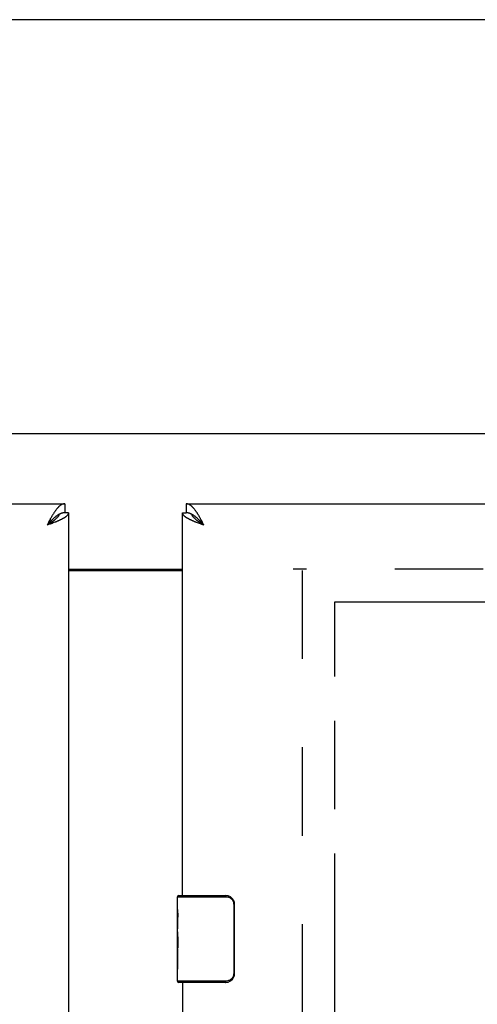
# Model space of a CAD drawing. Header units: inches. Extents: x 0 to 185, y 0 to 120.
# Tile 67 of 102: x 57.65 to 62.91, y 61.69 to 73.01. Entities that reach past the tile are written whole.
import ezdxf

# ---------------------------------------------------------------- set-up
doc = ezdxf.new("R2010")
doc.units = ezdxf.units.IN
doc.header["$LTSCALE"] = 10.163043
doc.header["$MEASUREMENT"] = 0
doc.linetypes.add('HIDDEN', pattern=[0.2, 0.1, -0.1])
doc.linetypes.add('PHANTOM', pattern=[0.8, 0.45, -0.05, 0.1, -0.05, 0.1, -0.05])
doc.layers.get('0').update_dxf_attribs({"linetype": 'CONTINUOUS'})
for name, color, linetype in [('02___PRT_ALL_AXES', 7, 'CONTINUOUS'), ('AVAILABLE_DOOR_SPACE', 7, 'CONTINUOUS'), ('DEFAULT_2', 8, 'HIDDEN'), ('DIMENSIONS', 7, 'CONTINUOUS')]:
    doc.layers.add(name, color=color, linetype=linetype)
doc.styles.get("Standard").update_dxf_attribs({"font": 'arial.ttf'})
doc.dimstyles.new('DIMSTYLE_1', dxfattribs={"dimtxt": 0.815217, "dimasz": 1.086957, "dimexe": 0.09, "dimexo": 0.07, "dimgap": 0.0375, "dimtad": 0, "dimtih": 1, "dimtoh": 1, "dimzin": 4, "dimdsep": 46, "dimtxsty": 'Standard', "dimblk": '_FILLED', "dimblk1": '_FILLED', "dimblk2": '_FILLED', "dimcen": 0.09, "dimazin": 1, "dimtfac": 1, "dimtofl": 0, "dimtmove": 0, "dimatfit": 3, "dimldrblk": '_FILLED', "dimfxl": 0, "dimtolj": 1, "dimtzin": 4, "dimarcsym": 0})

# ---------------------------------------------------------------- blocks, each defined once
blk = doc.blocks.new('_FILLED')
at = {"color": 0, "linetype": 'ByBlock'}
blk.add_solid([(0, 0), (-1, 0.2), (-1, -0.2)], dxfattribs=at)
blk = doc.blocks.new('*D16')
at = {"layer": 'DIMENSIONS', "color": 2, "linetype": 'Continuous'}
for p, q in [((45.286, 67.443), (45.286, 69.617)), ((45.286, 66.318), (45.286, 63.918)), ((45.286, 63.918), (46.123, 63.918))]:
    blk.add_line(p, q, dxfattribs=at)
at = {"layer": 'DIMENSIONS', "color": 2, "linetype": 'Continuous', "xscale": 1.0869565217, "yscale": 1.0869565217, "zscale": 1.0869565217}
for p, rotation in [((45.286, 67.443), 270), ((45.286, 66.318), 90)]:
    blk.add_blockref('_FILLED', p, dxfattribs=dict(at, rotation=rotation))
at = {"layer": 'DIMENSIONS', "color": 2, "linetype": 'Continuous', "insert": (46.53, 64.326), "char_height": 0.8152, "width": 2.21533, "attachment_point": 1, "line_spacing_factor": 0.9}
blk.add_mtext('1.13', dxfattribs=at)

msp = doc.modelspace()

# ---------------------------------------------------------------- linework, layer by layer
at = {"color": 7, "linetype": 'Continuous'}
for p, q in [((84.16, 73.005), (35.384, 73.005)), ((36.809, 68.252), (81.485, 68.252)), ((58.167, 67.443), (58.167, 67.339)), ((59.564, 67.443), (59.564, 67.339)), ((58.105, 67.323), (58.103, 67.322)), ((58.209, 67.339), (58.167, 67.339)), ((59.522, 67.339), (59.564, 67.339)), ((59.628, 67.322), (59.626, 67.323)), ((57.979, 67.214), (57.963, 67.196)), ((57.985, 67.221), (57.979, 67.214)), ((57.988, 67.212), (57.979, 67.207)), ((57.992, 67.228), (57.985, 67.221)), ((57.996, 67.218), (57.988, 67.212)), ((57.998, 67.234), (57.992, 67.228)), ((58.004, 67.223), (57.996, 67.218)), ((59.733, 67.234), (59.727, 67.241)), ((59.74, 67.228), (59.733, 67.234)), ((59.746, 67.221), (59.74, 67.228)), ((59.748, 67.21), (59.74, 67.215)), ((59.756, 67.21), (59.746, 67.221)), ((59.756, 67.204), (59.748, 67.21)), ((59.768, 67.196), (59.756, 67.21)), ((59.768, 67.196), (59.756, 67.204)), ((58.209, 66.693), (59.522, 66.693)), ((59.462, 62.782), (59.462, 62.928)), ((59.462, 62.928), (60.019, 62.928)), ((59.477, 62.943), (60.017, 62.943)), ((59.725, 62.943), (59.725, 62.928)), ((59.981, 62.943), (59.981, 62.928)), ((60.11, 62.843), (60.11, 62.043)), ((60.117, 62.843), (60.11, 62.843)), ((60.117, 62.843), (60.117, 62.043)), ((59.462, 62.524), (59.462, 62.558)), ((59.462, 62.327), (59.462, 62.359)), ((59.462, 61.958), (59.462, 62.097)), ((60.117, 62.043), (60.11, 62.043)), ((60.019, 61.958), (59.462, 61.958)), ((60.017, 61.943), (59.477, 61.943)), ((59.725, 61.943), (59.725, 61.958)), ((59.981, 61.943), (59.981, 61.958))]:
    msp.add_line(p, q, dxfattribs=at)
at = {"color": 3, "linetype": 'Continuous'}
for p, q in [((35.689, 67.443), (58.167, 67.443)), ((59.564, 67.443), (82.042, 67.443)), ((58.209, 67.339), (58.209, 9.047)), ((59.522, 62.943), (59.522, 67.339)), ((57.979, 67.227), (57.963, 67.196)), ((57.98, 67.203), (57.963, 67.196)), ((57.985, 67.239), (57.979, 67.227)), ((57.998, 67.209), (57.98, 67.203)), ((57.992, 67.25), (57.985, 67.239)), ((58.009, 67.214), (57.998, 67.209)), ((58.021, 67.218), (58.009, 67.214)), ((58.032, 67.222), (58.021, 67.218)), ((58.043, 67.227), (58.032, 67.222)), ((58.054, 67.231), (58.043, 67.227)), ((59.705, 67.22), (59.693, 67.224)), ((59.716, 67.216), (59.705, 67.22)), ((59.727, 67.212), (59.716, 67.216)), ((59.745, 67.205), (59.727, 67.212)), ((59.74, 67.25), (59.733, 67.262)), ((59.746, 67.239), (59.74, 67.25)), ((59.768, 67.196), (59.745, 67.205)), ((59.752, 67.227), (59.746, 67.239)), ((59.768, 67.196), (59.752, 67.227)), ((58.209, 66.678), (59.522, 66.678)), ((59.522, 61.943), (59.522, 46.776))]:
    msp.add_line(p, q, dxfattribs=at)
for points in [[(58.167, 67.443), (58.164, 67.443), (58.161, 67.443), (58.158, 67.442), (58.155, 67.442), (58.151, 67.441), (58.148, 67.44), (58.145, 67.439), (58.142, 67.438), (58.139, 67.437), (58.135, 67.436), (58.132, 67.434), (58.129, 67.432), (58.126, 67.43), (58.123, 67.429), (58.119, 67.426), (58.116, 67.424), (58.113, 67.422), (58.11, 67.419), (58.107, 67.417), (58.103, 67.414), (58.1, 67.411), (58.097, 67.408), (58.094, 67.405), (58.091, 67.401), (58.087, 67.398), (58.084, 67.394), (58.081, 67.391), (58.078, 67.387), (58.075, 67.383), (58.071, 67.379), (58.068, 67.375), (58.065, 67.371), (58.062, 67.366), (58.059, 67.362), (58.056, 67.357), (58.052, 67.353), (58.049, 67.348), (58.046, 67.343)], [(59.688, 67.338), (59.685, 67.343), (59.682, 67.348), (59.679, 67.353), (59.676, 67.357), (59.672, 67.362), (59.669, 67.366), (59.666, 67.371), (59.663, 67.375), (59.66, 67.379), (59.657, 67.383), (59.653, 67.387), (59.65, 67.391), (59.647, 67.394), (59.644, 67.398), (59.641, 67.401), (59.637, 67.405), (59.634, 67.408), (59.631, 67.411), (59.628, 67.414), (59.625, 67.417), (59.621, 67.419), (59.618, 67.422), (59.615, 67.424), (59.612, 67.426), (59.609, 67.429), (59.605, 67.43), (59.602, 67.432), (59.599, 67.434), (59.596, 67.436), (59.593, 67.437), (59.589, 67.438), (59.586, 67.439), (59.583, 67.44), (59.58, 67.441), (59.577, 67.442), (59.573, 67.442), (59.57, 67.443), (59.567, 67.443), (59.564, 67.443)], [(58.046, 67.343), (58.043, 67.338), (58.04, 67.333), (58.036, 67.328), (58.033, 67.323), (58.03, 67.318), (58.027, 67.313), (58.024, 67.307), (58.02, 67.302), (58.017, 67.296), (58.014, 67.291), (58.011, 67.285), (58.008, 67.279), (58.004, 67.274), (58.001, 67.268), (57.998, 67.262), (57.992, 67.25)], [(58.209, 67.339), (58.209, 67.337), (58.209, 67.335), (58.209, 67.332), (58.208, 67.33), (58.208, 67.328), (58.207, 67.326), (58.206, 67.324), (58.205, 67.322), (58.204, 67.319), (58.202, 67.317), (58.201, 67.315), (58.199, 67.313), (58.198, 67.311), (58.196, 67.309), (58.194, 67.307), (58.192, 67.304), (58.189, 67.302), (58.187, 67.3), (58.185, 67.298), (58.182, 67.296), (58.179, 67.294), (58.176, 67.291), (58.173, 67.289), (58.17, 67.287), (58.167, 67.285), (58.164, 67.283), (58.16, 67.281), (58.157, 67.278), (58.153, 67.276), (58.149, 67.274), (58.145, 67.272), (58.141, 67.27), (58.137, 67.268), (58.133, 67.266), (58.129, 67.263), (58.124, 67.261), (58.12, 67.259), (58.115, 67.257), (58.111, 67.255), (58.106, 67.253)], [(59.63, 67.25), (59.625, 67.253), (59.621, 67.255), (59.616, 67.257), (59.611, 67.259), (59.607, 67.261), (59.603, 67.263), (59.598, 67.266), (59.594, 67.268), (59.59, 67.27), (59.586, 67.272), (59.582, 67.274), (59.578, 67.276), (59.575, 67.278), (59.571, 67.281), (59.568, 67.283), (59.564, 67.285), (59.561, 67.287), (59.558, 67.289), (59.555, 67.291), (59.552, 67.294), (59.549, 67.296), (59.547, 67.298), (59.544, 67.3), (59.542, 67.302), (59.539, 67.304), (59.537, 67.307), (59.535, 67.309), (59.534, 67.311), (59.532, 67.313), (59.53, 67.315), (59.529, 67.317), (59.527, 67.319), (59.526, 67.322), (59.525, 67.324), (59.524, 67.326), (59.524, 67.328), (59.523, 67.33), (59.522, 67.332), (59.522, 67.335), (59.522, 67.337), (59.522, 67.339)], [(59.733, 67.262), (59.73, 67.268), (59.727, 67.274), (59.724, 67.279), (59.72, 67.285), (59.717, 67.291), (59.714, 67.296), (59.711, 67.302), (59.708, 67.307), (59.704, 67.313), (59.701, 67.318), (59.698, 67.323), (59.695, 67.328), (59.692, 67.333), (59.688, 67.338)], [(58.106, 67.253), (58.101, 67.25), (58.096, 67.248), (58.091, 67.246), (58.086, 67.244), (58.081, 67.242), (58.076, 67.24), (58.071, 67.237), (58.065, 67.235), (58.06, 67.233), (58.054, 67.231)], [(59.693, 67.224), (59.682, 67.229), (59.677, 67.231), (59.671, 67.233), (59.666, 67.235), (59.661, 67.237), (59.655, 67.24), (59.65, 67.242), (59.645, 67.244), (59.64, 67.246), (59.635, 67.248), (59.63, 67.25)]]:
    msp.add_lwpolyline(points, dxfattribs=at)
at = {"color": 7, "linetype": 'Continuous'}
for points in [[(58.103, 67.322), (58.1, 67.32), (58.097, 67.319), (58.094, 67.317), (58.091, 67.315), (58.087, 67.313), (58.084, 67.311), (58.081, 67.309), (58.078, 67.307), (58.075, 67.304), (58.071, 67.302), (58.068, 67.3), (58.065, 67.297), (58.062, 67.295), (58.059, 67.292), (58.056, 67.29), (58.052, 67.287), (58.049, 67.284), (58.046, 67.281), (58.043, 67.278), (58.04, 67.276), (58.036, 67.273), (58.033, 67.27), (58.03, 67.267), (58.027, 67.264), (58.024, 67.26), (58.02, 67.257), (58.017, 67.254), (58.014, 67.251), (58.011, 67.248), (58.008, 67.244), (58.004, 67.241), (57.998, 67.234)], [(58.103, 67.322), (58.102, 67.32), (58.102, 67.318), (58.1, 67.315), (58.099, 67.313), (58.098, 67.31), (58.097, 67.307), (58.095, 67.305), (58.094, 67.302), (58.092, 67.299), (58.09, 67.297), (58.088, 67.294), (58.086, 67.291), (58.084, 67.289), (58.082, 67.286), (58.08, 67.284), (58.077, 67.281), (58.075, 67.278), (58.072, 67.276), (58.069, 67.273), (58.066, 67.27), (58.064, 67.268), (58.061, 67.265), (58.058, 67.262), (58.054, 67.26), (58.051, 67.257), (58.048, 67.254), (58.045, 67.252), (58.041, 67.249), (58.038, 67.247), (58.034, 67.244), (58.03, 67.241), (58.027, 67.239), (58.023, 67.236), (58.019, 67.233), (58.015, 67.231), (58.012, 67.228), (58.008, 67.225), (58.004, 67.223)], [(58.167, 67.339), (58.164, 67.339), (58.161, 67.339), (58.158, 67.339), (58.155, 67.338), (58.151, 67.338), (58.148, 67.337), (58.145, 67.337), (58.142, 67.336), (58.139, 67.335), (58.135, 67.335), (58.132, 67.334), (58.129, 67.333), (58.126, 67.332), (58.123, 67.331), (58.119, 67.329), (58.116, 67.328), (58.113, 67.327), (58.11, 67.325), (58.107, 67.324), (58.105, 67.323)], [(59.626, 67.323), (59.625, 67.324), (59.621, 67.325), (59.618, 67.327), (59.615, 67.328), (59.612, 67.329), (59.609, 67.331), (59.605, 67.332), (59.602, 67.333), (59.599, 67.334), (59.596, 67.335), (59.593, 67.335), (59.589, 67.336), (59.586, 67.337), (59.583, 67.337), (59.58, 67.338), (59.577, 67.338), (59.573, 67.339), (59.57, 67.339), (59.567, 67.339), (59.564, 67.339)], [(59.727, 67.241), (59.724, 67.244), (59.72, 67.248), (59.717, 67.251), (59.714, 67.254), (59.711, 67.257), (59.708, 67.26), (59.704, 67.264), (59.701, 67.267), (59.698, 67.27), (59.695, 67.273), (59.692, 67.276), (59.688, 67.278), (59.685, 67.281), (59.682, 67.284), (59.679, 67.287), (59.676, 67.29), (59.672, 67.292), (59.669, 67.295), (59.666, 67.297), (59.663, 67.3), (59.66, 67.302), (59.657, 67.304), (59.653, 67.307), (59.65, 67.309), (59.647, 67.311), (59.644, 67.313), (59.641, 67.315), (59.637, 67.317), (59.634, 67.319), (59.631, 67.32), (59.628, 67.322)], [(59.74, 67.215), (59.731, 67.22), (59.727, 67.223), (59.724, 67.225), (59.72, 67.228), (59.716, 67.231), (59.712, 67.233), (59.708, 67.236), (59.704, 67.239), (59.701, 67.241), (59.697, 67.244), (59.694, 67.247), (59.69, 67.249), (59.687, 67.252), (59.683, 67.254), (59.68, 67.257), (59.677, 67.26), (59.674, 67.262), (59.671, 67.265), (59.668, 67.268), (59.665, 67.27), (59.662, 67.273), (59.659, 67.276), (59.657, 67.278), (59.654, 67.281), (59.652, 67.284), (59.649, 67.286), (59.647, 67.289), (59.645, 67.291), (59.643, 67.294), (59.641, 67.297), (59.639, 67.299), (59.637, 67.302), (59.636, 67.305), (59.634, 67.307), (59.633, 67.31), (59.632, 67.313), (59.631, 67.315), (59.63, 67.318), (59.629, 67.32), (59.628, 67.322)], [(57.979, 67.207), (57.967, 67.199), (57.963, 67.196)], [(60.017, 62.943), (60.017, 62.943), (60.018, 62.942), (60.018, 62.941), (60.018, 62.94), (60.018, 62.939), (60.019, 62.937), (60.019, 62.935), (60.019, 62.933), (60.019, 62.93), (60.019, 62.928)], [(60.019, 62.928), (60.028, 62.928), (60.036, 62.926), (60.044, 62.925), (60.052, 62.922), (60.06, 62.919), (60.068, 62.915), (60.075, 62.91), (60.081, 62.905), (60.087, 62.899), (60.092, 62.894), (60.096, 62.888), (60.099, 62.882), (60.102, 62.877), (60.104, 62.872), (60.106, 62.866), (60.107, 62.861), (60.108, 62.856), (60.109, 62.852), (60.109, 62.847), (60.11, 62.843)], [(60.11, 62.879), (60.112, 62.873), (60.114, 62.868), (60.115, 62.862), (60.116, 62.855), (60.117, 62.849), (60.117, 62.843)], [(60.11, 62.043), (60.109, 62.039), (60.109, 62.034), (60.108, 62.029), (60.107, 62.025), (60.106, 62.02), (60.104, 62.014), (60.102, 62.009), (60.099, 62.003), (60.096, 61.998), (60.092, 61.992), (60.087, 61.987), (60.081, 61.981), (60.075, 61.976), (60.068, 61.971), (60.06, 61.967), (60.052, 61.964), (60.044, 61.961), (60.036, 61.959), (60.028, 61.958), (60.019, 61.958)], [(60.117, 62.043), (60.117, 62.037), (60.116, 62.03), (60.115, 62.024), (60.114, 62.018), (60.112, 62.012), (60.11, 62.007)], [(60.017, 61.943), (60.017, 61.943), (60.018, 61.944), (60.018, 61.945), (60.018, 61.946), (60.018, 61.947), (60.019, 61.949), (60.019, 61.951), (60.019, 61.953), (60.019, 61.956), (60.019, 61.958)]]:
    msp.add_lwpolyline(points, dxfattribs=at)
for centre, radius, start, end in [((59.477, 62.928), 0.015, 90, 180), ((60.017, 62.843), 0.1, 21.1999, 90), ((60.017, 62.043), 0.1, 270, 338.7946), ((59.477, 61.958), 0.015, 180, 270)]:
    msp.add_arc(centre, radius, start, end, dxfattribs=at)
at = {"layer": '02___PRT_ALL_AXES', "color": 7, "linetype": 'Continuous'}
for p, q in [((59.462, 62.782), (59.462, 62.928)), ((59.462, 62.524), (59.462, 62.781)), ((59.468, 62.726), (59.462, 62.726)), ((59.462, 62.694), (59.469, 62.694)), ((59.469, 62.558), (59.469, 62.694)), ((59.462, 62.558), (59.469, 62.558)), ((59.462, 61.958), (59.462, 62.522)), ((59.463, 62.495), (59.462, 62.495)), ((59.462, 62.363), (59.468, 62.363)), ((59.462, 62.327), (59.469, 62.327)), ((59.462, 62.265), (59.469, 62.265)), ((59.469, 62.097), (59.469, 62.327)), ((59.462, 62.097), (59.469, 62.097))]:
    msp.add_line(p, q, dxfattribs=at)
for points in [[(59.462, 62.782), (59.462, 62.779), (59.462, 62.774), (59.463, 62.768), (59.464, 62.762), (59.465, 62.755), (59.465, 62.748), (59.466, 62.74), (59.467, 62.731)], [(59.467, 62.731), (59.468, 62.722), (59.468, 62.713), (59.469, 62.704), (59.469, 62.694)], [(59.462, 62.524), (59.462, 62.516), (59.462, 62.507), (59.463, 62.497)], [(59.463, 62.497), (59.464, 62.486), (59.465, 62.475), (59.466, 62.464), (59.467, 62.451), (59.468, 62.439), (59.468, 62.427), (59.469, 62.414), (59.469, 62.401), (59.469, 62.388), (59.468, 62.375), (59.468, 62.363), (59.467, 62.351), (59.466, 62.338)]]:
    msp.add_lwpolyline(points, dxfattribs=at)
msp.add_ellipse((59.725, 62.359), major_axis=(0.263, 0), ratio=0.432808, start_param=-3.141593, end_param=-2.961605, dxfattribs=at)
at = {"layer": 'AVAILABLE_DOOR_SPACE', "color": 4, "linetype": 'PHANTOM'}
for p, q in [((61.272, 10.068), (61.272, 66.318)), ((61.272, 66.318), (69.303, 66.318))]:
    msp.add_line(p, q, dxfattribs=at)
at = {"layer": 'DEFAULT_2', "color": 8, "linetype": 'HIDDEN'}
for p, q in [((81.272, 66.693), (60.793, 66.693)), ((60.897, 66.678), (60.897, 9.708))]:
    msp.add_line(p, q, dxfattribs=at)

# ---------------------------------------------------------------- dimensions: what is measured, and where the dimension line sits
at = {"layer": 'DIMENSIONS', "color": 2, "linetype": 'Continuous'}
dim = msp.add_linear_dim(base=(45.285786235, 66.317927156), p1=(58.167341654, 67.442927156), p2=(37.396841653, 66.317927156), angle=270, dimstyle='DIMSTYLE_1', dxfattribs=at)
dim.commit()
dim.dimension.update_dxf_attribs({"geometry": '*D16', "text_midpoint": (47.673260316, 63.913606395), "dimtype": 160})

doc.saveas('drawing.dxf')
